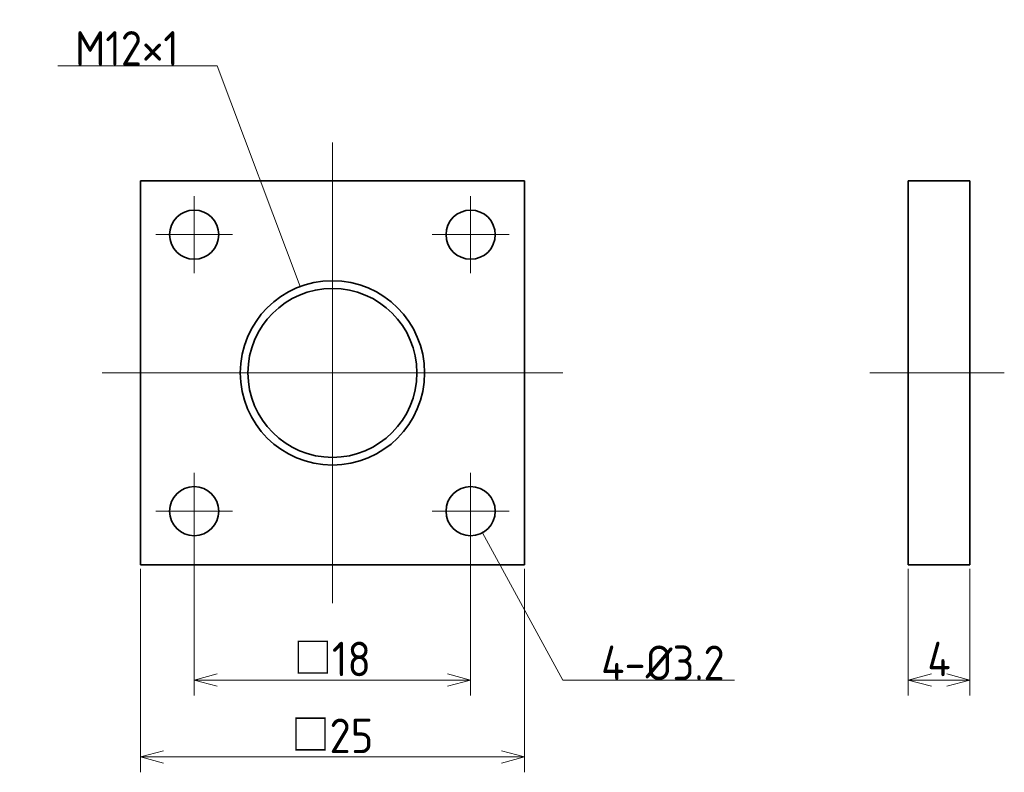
# Model space of a CAD drawing. Header units: millimetres. Extents: x 169.6 to 233.7, y 144 to 193.
import ezdxf

# ---------------------------------------------------------------- set-up
doc = ezdxf.new("R2010")
doc.units = ezdxf.units.MM
doc.header["$MEASUREMENT"] = 0
doc.linetypes.add('CENTER', pattern=[50.8, 31.75, -6.35, 6.35, -6.35])
doc.layers.get('0').update_dxf_attribs({"plot": 0})
doc.layers.add('図形', color=7, linetype='Continuous', lineweight=35)
doc.layers.add('寸法・文字', color=3, linetype='Continuous', lineweight=18)
doc.layers.get('0').off()
doc.styles.add('Dimension', font='isocp.shx', dxfattribs={"bigfont": 'bigfont.shx'})
doc.dimstyles.new('DXF用', dxfattribs={"dimscale": 0, "dimtxt": 4.5, "dimasz": 3, "dimexe": 2, "dimexo": 0.5, "dimgap": 0.5, "dimtad": 1, "dimdec": 3, "dimdsep": 46, "dimtxsty": 'Dimension', "dimblk": 'OPEN30', "dimcen": 2.5, "dimclrd": 3, "dimclre": 3, "dimclrt": 3, "dimazin": 2, "dimtfac": 1, "dimtdec": 3, "dimtmove": 0, "dimatfit": 3, "dimldrblk": 'OPEN30', "dimfxl": 1, "dimlwd": 18, "dimlwe": 18, "dimarcsym": 0})

# ---------------------------------------------------------------- blocks, each defined once
blk = doc.blocks.new('_Open30')
at = {"color": 0, "linetype": 'ByBlock', "lineweight": -2}
for p, q in [((-1, 0.268), (0, 0)), ((0, 0), (-1, -0.268)), ((0, 0), (-1, 0))]:
    blk.add_line(p, q, dxfattribs=at)
blk = doc.blocks.new('*D1')
at = {"layer": 'Defpoints', "color": 0}
for p in [(177.5, 157.5), (202.5, 157.5), (202.5, 145)]:
    blk.add_point(p, dxfattribs=at)
at = {"layer": '寸法・文字', "color": 3, "lineweight": 18}
for p, q in [((177.5, 157.25), (177.5, 144)), ((202.5, 157.25), (202.5, 144)), ((179, 145), (201, 145))]:
    blk.add_line(p, q, dxfattribs=at)
at = {"layer": '寸法・文字', "color": 3, "lineweight": 18, "xscale": 1.5, "yscale": 1.5, "zscale": 1.5, "rotation": 180}
blk.add_blockref('_Open30', (177.5, 145), dxfattribs=at)
at = {"layer": '寸法・文字', "color": 3, "lineweight": 18, "xscale": 1.5, "yscale": 1.5, "zscale": 1.5}
blk.add_blockref('_Open30', (202.5, 145), dxfattribs=at)
at = {"layer": '寸法・文字', "color": 3, "insert": (190, 146.375), "char_height": 2.25, "attachment_point": 5, "style": 'Dimension'}
blk.add_mtext('□25', dxfattribs=at)
blk = doc.blocks.new('*D2')
at = {"layer": 'Defpoints', "color": 0}
for p in [(181, 159.4), (199, 159.4), (199, 150)]:
    blk.add_point(p, dxfattribs=at)
at = {"layer": '寸法・文字', "color": 3, "lineweight": 18}
for p, q in [((181, 159.15), (181, 149)), ((199, 159.15), (199, 149)), ((182.5, 150), (197.5, 150))]:
    blk.add_line(p, q, dxfattribs=at)
at = {"layer": '寸法・文字', "color": 3, "lineweight": 18, "xscale": 1.5, "yscale": 1.5, "zscale": 1.5, "rotation": 180}
blk.add_blockref('_Open30', (181, 150), dxfattribs=at)
at = {"layer": '寸法・文字', "color": 3, "lineweight": 18, "xscale": 1.5, "yscale": 1.5, "zscale": 1.5}
blk.add_blockref('_Open30', (199, 150), dxfattribs=at)
at = {"layer": '寸法・文字', "color": 3, "insert": (190, 151.375), "char_height": 2.25, "attachment_point": 5, "style": 'Dimension'}
blk.add_mtext('□18', dxfattribs=at)
blk = doc.blocks.new('*D3')
at = {"layer": 'Defpoints', "color": 0}
for p in [(227.5, 157.5), (231.5, 157.5), (231.5, 150)]:
    blk.add_point(p, dxfattribs=at)
at = {"layer": '寸法・文字', "color": 3, "lineweight": 18}
for p, q in [((227.5, 157.25), (227.5, 149)), ((231.5, 157.25), (231.5, 149)), ((229, 150), (230, 150))]:
    blk.add_line(p, q, dxfattribs=at)
at = {"layer": '寸法・文字', "color": 3, "lineweight": 18, "xscale": 1.5, "yscale": 1.5, "zscale": 1.5, "rotation": 180}
blk.add_blockref('_Open30', (227.5, 150), dxfattribs=at)
at = {"layer": '寸法・文字', "color": 3, "lineweight": 18, "xscale": 1.5, "yscale": 1.5, "zscale": 1.5}
blk.add_blockref('_Open30', (231.5, 150), dxfattribs=at)
at = {"layer": '寸法・文字', "color": 3, "insert": (229.5, 151.375), "char_height": 2.25, "attachment_point": 5, "style": 'Dimension'}
blk.add_mtext('4', dxfattribs=at)

msp = doc.modelspace()

# ---------------------------------------------------------------- linework, layer by layer
at = {"layer": '図形', "color": 3, "linetype": 'CENTER', "lineweight": 18}
for p, q in [((190, 155), (190, 185)), ((181, 176.5), (181, 181.5)), ((199, 176.5), (199, 181.5)), ((183.5, 179), (178.5, 179)), ((196.5, 179), (201.5, 179)), ((175, 170), (205, 170)), ((225, 170), (233.75, 170)), ((181, 163.5), (181, 158.5)), ((199, 163.5), (199, 158.5)), ((183.5, 161), (178.5, 161)), ((196.5, 161), (201.5, 161))]:
    msp.add_line(p, q, dxfattribs=at)
at = {"layer": '図形'}
for p, q in [((177.5, 182.5), (202.5, 182.5)), ((177.5, 157.5), (177.5, 182.5)), ((202.5, 157.5), (202.5, 182.5)), ((227.5, 157.5), (227.5, 182.5)), ((227.5, 182.5), (231.5, 182.5)), ((231.5, 157.5), (231.5, 182.5)), ((177.5, 157.5), (202.5, 157.5)), ((227.5, 157.5), (231.5, 157.5))]:
    msp.add_line(p, q, dxfattribs=at)
for centre, radius in [((181, 179), 1.6), ((199, 179), 1.6), ((190, 170), 5.5), ((181, 161), 1.6), ((199, 161), 1.6)]:
    msp.add_circle(centre, radius, dxfattribs=at)
at = {"layer": '図形', "color": 3}
msp.add_circle((190, 170), 6, dxfattribs=at)

# ---------------------------------------------------------------- texts
at = {"layer": '寸法・文字', "char_height": 2.25, "style": 'Dimension'}
for s, insert, attachment_point in [('M12×1', (180, 190), 9), ('4-%%c3.2', (207.5, 150), 7)]:
    msp.add_mtext(s, dxfattribs=dict(at, insert=insert, attachment_point=attachment_point))

# ---------------------------------------------------------------- dimensions: what is measured, and where the dimension line sits
at = {"layer": '寸法・文字'}
for base, p1, p2, picture, middle in [((199, 150), (181, 159.4), (199, 159.4), '*D2', (190, 151.375)), ((202.5, 145), (177.5, 157.5), (202.5, 157.5), '*D1', (190, 146.3752))]:
    dim = msp.add_linear_dim(base=base, p1=p1, p2=p2, text='□<>', dimstyle='DXF用', override={"dimscale": 0.5}, dxfattribs=at)
    dim.commit()
    dim.dimension.update_dxf_attribs({"geometry": picture, "text_midpoint": middle})
dim = msp.add_linear_dim(base=(231.5, 150), p1=(227.5, 157.5), p2=(231.5, 157.5), dimstyle='DXF用', override={"dimscale": 0.5}, dxfattribs=at)
dim.commit()
dim.dimension.update_dxf_attribs({"geometry": '*D3', "text_midpoint": (229.5, 150), "dimtype": 160})

# ---------------------------------------------------------------- leaders
at = {"layer": '寸法・文字', "annotation_type": 0, "has_hookline": 1}
for points, hookline_direction, text_width in [([(187.8933, 175.618), (182.5, 190), (180, 190)], 1, 7.875), ([(199.7662, 159.5954), (205, 150), (207.5, 150)], 0, 8.6851)]:
    msp.add_leader(points, dimstyle='DXF用', override={"dimscale": 0.5, "dimgap": 0}, dxfattribs=dict(at, hookline_direction=hookline_direction, text_width=text_width))

doc.saveas('drawing.dxf')
